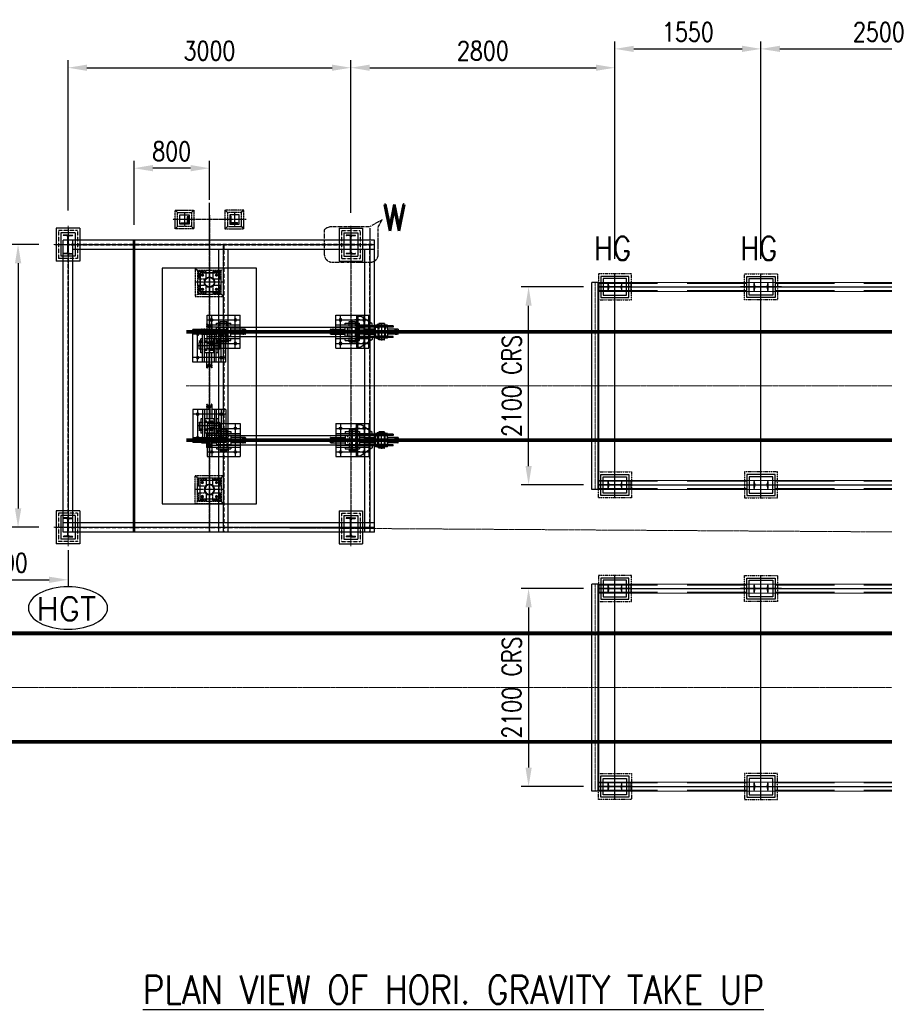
# Model space of a CAD drawing. Header units: inches. Extents: x -204116 to 930598, y -391373 to 256461.
# Tile 89 of 225: x 346315 to 355486, y -263234 to -252789. Entities that reach past the tile are written whole.
import ezdxf
from ezdxf.lldxf.tags import DXFTag

# ---------------------------------------------------------------- set-up
doc = ezdxf.new("R2010")
doc.units = ezdxf.units.IN
doc.header["$LTSCALE"] = 10
doc.header["$MEASUREMENT"] = 0
doc.header["$PDMODE"] = 1
doc.header["$PDSIZE"] = 1000
for name, pattern in [('CENTER', [2, 1.25, -0.25, 0.25, -0.25]), ('HIDDEN', [0.375, 0.25, -0.125]), ('HIDDEN2', [0.1875, 0.125, -0.0625]), ('PHANTOM', [2.5, 1.25, -0.25, 0.25, -0.25, 0.25, -0.25]), ('PHANTOM2', [1.25, 0.625, -0.125, 0.125, -0.125, 0.125, -0.125])]:
    doc.linetypes.add(name, pattern=pattern)
doc.layers.get('Defpoints').update_dxf_attribs({"lineweight": 25})
for name, color, linetype in [('4', 4, 'Continuous'), ('b', 4, 'Continuous'), ('CIVIL PARTS-CONCRETE', 8, 'Continuous'), ('FDN', 8, 'PHANTOM'), ('H', 3, 'HIDDEN'), ('R', 5, 'PHANTOM2')]:
    doc.layers.add(name, color=color, linetype=linetype)
for name, color, linetype, lineweight in [('BEV0002', 1, 'CENTER', 9), ('C', 1, 'CENTER', 25), ('cen', 2, 'CENTER2', 25), ('CENTER', 2, 'CENTER', 25), ('CTEXT2', 3, 'Continuous', 25), ('DIM', 6, 'Continuous', 25), ('GRID', 252, 'Continuous', 13), ('HID', 4, 'HIDDEN', 25), ('P', 5, 'PHANTOM2', 9), ('PHA', 5, 'PHANTOM', 25), ('TEXT', 3, 'Continuous', 25)]:
    doc.layers.add(name, color=color, linetype=linetype, lineweight=lineweight)
doc.styles.add('MIC', font='romans.shx', dxfattribs={"width": 0.8})
doc.styles.add('romand', font='romand.shx', dxfattribs={"width": 0.8})
doc.styles.add('romans', font='romans.shx', dxfattribs={"width": 0.8})
doc.styles.get("Standard").update_dxf_attribs({"font": 'simplex.shx'})
tags = doc.linetypes.add('CENTER2', pattern=[1.125, 0.75, -0.125, 0.125, -0.125]).pattern_tags.tags
tags[10:11] = [DXFTag(74, 4), DXFTag(75, 0), DXFTag(340, '0'), DXFTag(46, 1.0), DXFTag(50, 0.0), DXFTag(44, 0.0), DXFTag(45, 0.0)]
tags[8:9] = [DXFTag(74, 4), DXFTag(75, 0), DXFTag(340, '0'), DXFTag(46, 1.0), DXFTag(50, 0.0), DXFTag(44, 0.0), DXFTag(45, 0.0)]
tags[6:7] = [DXFTag(74, 4), DXFTag(75, 0), DXFTag(340, '0'), DXFTag(46, 1.0), DXFTag(50, 0.0), DXFTag(44, 0.0), DXFTag(45, 0.0)]
tags[4:5] = [DXFTag(74, 4), DXFTag(75, 0), DXFTag(340, '0'), DXFTag(46, 1.0), DXFTag(50, 0.0), DXFTag(44, 0.0), DXFTag(45, 0.0)]
doc.dimstyles.new('1_75', dxfattribs={"dimscale": 75, "dimtxt": 2.5, "dimasz": 2.5, "dimexe": 1, "dimexo": 2, "dimgap": 1, "dimtad": 1, "dimtoh": 1, "dimdec": 0, "dimzin": 9, "dimdsep": 46, "dimtxsty": 'MIC', "dimcen": 2.5, "dimclrd": 1, "dimclre": 1, "dimclrt": 256, "dimadec": 0, "dimazin": 0, "dimtfac": 1, "dimtdec": 0, "dimtmove": 2, "dimatfit": 3, "dimfxl": 1, "dimlwd": -1, "dimlwe": -1, "dimarcsym": 0})

# ---------------------------------------------------------------- blocks, each defined once
blk = doc.blocks.new('TakeUp Plan')
for p, q in [((-5795, -1098, -6), (-5795, 1098, -2)), ((-5721, 1098, -7), (-5795, 1098, -2)), ((-5721, 1098, -2), (-5721, 1002, -2)), ((-5721, -1098, -2), (-5721, -1002, -2)), ((-5721, -1098, -2), (-5795, -1098, -6))]:
    blk.add_line(p, q)
at = {"color": 1}
blk.add_line((-3781, 1050, -2), (-4218, 1050, -2), dxfattribs=at)
at = {"color": 2, "elevation": -2}
for points in [[(-5700, 937), (-5400, 937), (-5400, 1162), (-5700, 1162)], [(-3850, 937), (-4150, 937), (-4150, 1162), (-3850, 1162)], [(-5700, -938), (-5400, -938), (-5400, -1162), (-5700, -1162)], [(-3850, -938), (-4150, -938), (-4150, -1162), (-3850, -1162)]]:
    blk.add_lwpolyline(points, close=True, dxfattribs=at)
at = {"elevation": -2}
for points in [[(-5379, 1052), (-5721, 1052)], [(-5379, 1048), (-5721, 1048)], [(-5379, -1048), (-5721, -1048)], [(-5379, -1052), (-5721, -1052)]]:
    blk.add_lwpolyline(points, dxfattribs=at)
for points in [[(-5675, 962), (-5425, 962), (-5425, 1138), (-5675, 1138)], [(-3875, 962), (-4125, 962), (-4125, 1138), (-3875, 1138)], [(-5675, -963), (-5425, -963), (-5425, -1137), (-5675, -1137)], [(-3875, -963), (-4125, -963), (-4125, -1137), (-3875, -1137)]]:
    blk.add_lwpolyline(points, close=True, dxfattribs=at)
at = {"layer": 'BEV0002'}
blk.add_line((-5760, -1098, -6), (-5760, 1098, -2), dxfattribs=at)
at = {"layer": 'cen', "linetype": 'CENTER', "ltscale": 500}
for p, q in [((-5550, -1188, -2), (-5550, 1188, -2)), ((-4000, -1188, -2), (-4000, 1188, -2)), ((-5721, 1050, -2), (1175, 1050, -2)), ((-5721, -1050, -2), (1175, -1050, -2))]:
    blk.add_line(p, q, dxfattribs=at)
at = {"layer": 'FDN', "ltscale": 0.03, "elevation": -2}
for points in [[(-5725, 913), (-5375, 913), (-5375, 1188), (-5725, 1188)], [(-3825, 913), (-4175, 913), (-4175, 1188), (-3825, 1188)], [(-5725, -913), (-5375, -913), (-5375, -1188), (-5725, -1188)], [(-3825, -913), (-4175, -913), (-4175, -1188), (-3825, -1188)]]:
    blk.add_lwpolyline(points, close=True, dxfattribs=at)
at = {"layer": 'P', "color": 0, "linetype": 'Continuous'}
for p, q in [((-5379, 1098, -2), (-5379, 1002, -2)), ((-5379, -1098, -2), (-5379, -1002, -2))]:
    blk.add_line(p, q, dxfattribs=at)
for points, elevation in [([(-5729, 1098), (-5729, -1098)], -7), ([(-5721, 1098), (1171, 1098)], -2), ([(-5721, 1098), (-5721, -1098)], -7), ([(-5721, 1002), (1171, 1002)], -2), ([(-5721, -1002), (1171, -1002)], -2), ([(-5721, -1098), (1171, -1098)], -2)]:
    blk.add_lwpolyline(points, dxfattribs=dict(at, elevation=elevation))
at = {"layer": 'P', "color": 2, "linetype": 'HIDDEN', "ltscale": 250, "elevation": -2}
for points in [[(-5721, 1088), (829, 1088)], [(-5721, 1052), (825, 1052)], [(-5721, 1048), (825, 1048)], [(-5721, 1012), (829, 1012)], [(-5721, -1012), (829, -1012)], [(-5721, -1048), (825, -1048)], [(-5721, -1052), (825, -1052)], [(-5721, -1088), (829, -1088)]]:
    blk.add_lwpolyline(points, dxfattribs=at)
for points in [[(-5475, 1087), (-5475, 1012), (-5476, 1012, -0.373885), (-5481, 1016), (-5484, 1040, 0.373885), (-5493, 1047), (-5606, 1047, 0.373885), (-5615, 1040), (-5619, 1016, -0.373885), (-5623, 1012), (-5625, 1012), (-5625, 1087), (-5623, 1087, -0.373885), (-5619, 1084), (-5615, 1060, 0.373885), (-5606, 1053), (-5493, 1053, 0.373885), (-5484, 1060), (-5481, 1084, -0.373885), (-5476, 1087)], [(-4075, 1087), (-4075, 1012), (-4073, 1012, 0.373885), (-4069, 1016), (-4065, 1040, -0.373885), (-4056, 1047), (-3943, 1047, -0.373885), (-3934, 1040), (-3931, 1016, 0.373885), (-3926, 1012), (-3925, 1012), (-3925, 1087), (-3926, 1087, 0.373885), (-3931, 1084), (-3934, 1060, -0.373885), (-3943, 1053), (-4056, 1053, -0.373885), (-4065, 1060), (-4069, 1084, 0.373885), (-4073, 1087)], [(-5475, -1088), (-5475, -1013), (-5476, -1013, 0.373885), (-5481, -1016), (-5484, -1040, -0.373885), (-5493, -1048), (-5606, -1048, -0.373885), (-5615, -1040), (-5619, -1016, 0.373885), (-5623, -1013), (-5625, -1013), (-5625, -1088), (-5623, -1088, 0.373885), (-5619, -1084), (-5615, -1060, -0.373885), (-5606, -1053), (-5493, -1053, -0.373885), (-5484, -1060), (-5481, -1084, 0.373885), (-5476, -1088)], [(-4075, -1088), (-4075, -1013), (-4073, -1013, -0.373885), (-4069, -1016), (-4065, -1040, 0.373885), (-4056, -1048), (-3943, -1048, 0.373885), (-3934, -1040), (-3931, -1016, -0.373885), (-3926, -1013), (-3925, -1013), (-3925, -1088), (-3926, -1088, -0.373885), (-3931, -1084), (-3934, -1060, 0.373885), (-3943, -1053), (-4056, -1053, 0.373885), (-4065, -1060), (-4069, -1084, -0.373885), (-4073, -1088)]]:
    blk.add_lwpolyline(points, format="xyb", close=True, dxfattribs=at)
blk = doc.blocks.new('*D655')
at = {"color": 1}
for p, q in [((352297, -255624), (351633, -255624)), ((351713, -257524), (351713, -255824)), ((352297, -257724), (351633, -257724))]:
    blk.add_line(p, q, dxfattribs=at)
for points in [[(351680, -255824), (351746, -255824), (351713, -255624)], [(351680, -257524), (351746, -257524), (351713, -257724)]]:
    blk.add_solid(points, dxfattribs=at)
at = {"layer": 'Defpoints', "color": 0}
for p in [(351713, -255624), (352457, -255624), (352457, -257724)]:
    blk.add_point(p, dxfattribs=at)
at = {"insert": (351533, -256674), "char_height": 200, "attachment_point": 5, "rotation": 90, "style": 'MIC'}
blk.add_mtext('2100 CRS', dxfattribs=at)
blk = doc.blocks.new('*D653')
at = {"color": 1}
for p, q in [((352297, -258824), (351633, -258824)), ((351713, -259024), (351713, -260724)), ((352297, -260924), (351633, -260924))]:
    blk.add_line(p, q, dxfattribs=at)
for points in [[(351680, -259024), (351746, -259024), (351713, -258824)], [(351680, -260724), (351746, -260724), (351713, -260924)]]:
    blk.add_solid(points, dxfattribs=at)
at = {"layer": 'Defpoints', "color": 0}
for p in [(352457, -258824), (351713, -260924), (352457, -260924)]:
    blk.add_point(p, dxfattribs=at)
at = {"insert": (351533, -259874), "char_height": 200, "attachment_point": 5, "rotation": 90, "style": 'MIC'}
blk.add_mtext('2100 CRS', dxfattribs=at)
blk = doc.blocks.new('*D657')
at = {"color": 1}
for p, q in [((352628, -255327), (352628, -253019)), ((354178, -255327), (354178, -253019)), ((352828, -253099), (353978, -253099))]:
    blk.add_line(p, q, dxfattribs=at)
for points in [[(352828, -253066), (352828, -253132), (352628, -253099)], [(353978, -253066), (353978, -253132), (354178, -253099)]]:
    blk.add_solid(points, dxfattribs=at)
at = {"layer": 'Defpoints', "color": 0}
for p in [(354178, -253099), (352628, -255487), (354178, -255487)]:
    blk.add_point(p, dxfattribs=at)
at = {"insert": (353403, -252919), "char_height": 200, "attachment_point": 5, "style": 'MIC'}
blk.add_mtext('1550', dxfattribs=at)
blk = doc.blocks.new('*D658')
at = {"color": 1}
for p, q in [((354178, -255327), (354178, -253019)), ((356678, -255327), (356678, -253019)), ((354378, -253099), (356478, -253099))]:
    blk.add_line(p, q, dxfattribs=at)
for points in [[(354378, -253066), (354378, -253132), (354178, -253099)], [(356478, -253066), (356478, -253132), (356678, -253099)]]:
    blk.add_solid(points, dxfattribs=at)
at = {"layer": 'Defpoints', "color": 0}
for p in [(356678, -253099), (354178, -255487), (356678, -255487, 0)]:
    blk.add_point(p, dxfattribs=at)
at = {"insert": (355428, -252919), "char_height": 200, "attachment_point": 5, "style": 'MIC'}
blk.add_mtext('2500', dxfattribs=at)
blk = doc.blocks.new('*D661')
at = {"color": 1}
for p, q in [((349828, -254839), (349828, -253219)), ((352628, -253529), (352628, -253219)), ((350028, -253299), (352428, -253299))]:
    blk.add_line(p, q, dxfattribs=at)
for points in [[(350028, -253266), (350028, -253332), (349828, -253299)], [(352428, -253266), (352428, -253332), (352628, -253299)]]:
    blk.add_solid(points, dxfattribs=at)
at = {"layer": 'Defpoints', "color": 0}
for p in [(352628, -253299), (352628, -253689), (349828, -254999, -54241)]:
    blk.add_point(p, dxfattribs=at)
at = {"insert": (351228, -253119), "char_height": 200, "attachment_point": 5, "style": 'MIC'}
blk.add_mtext('2800', dxfattribs=at)
blk = doc.blocks.new('*D690')
at = {"color": 1}
for p, q in [((346828, -254814), (346828, -253219)), ((349828, -254839), (349828, -253219)), ((347028, -253299), (349628, -253299))]:
    blk.add_line(p, q, dxfattribs=at)
for points in [[(347028, -253266), (347028, -253332), (346828, -253299)], [(349628, -253266), (349628, -253332), (349828, -253299)]]:
    blk.add_solid(points, dxfattribs=at)
at = {"layer": 'Defpoints', "color": 0}
for p in [(349828, -253299), (346828, -254974, -42412), (349828, -254999)]:
    blk.add_point(p, dxfattribs=at)
at = {"insert": (348328, -253119), "char_height": 200, "attachment_point": 5, "style": 'MIC'}
blk.add_mtext('3000', dxfattribs=at)
blk = doc.blocks.new('SHEEVE1')
at = {"ltscale": 20}
for p, q in [((-28, 24), (-28, -87)), ((-24, 10), (-26, 10)), ((-21, 8), (-19, -3)), ((21, 8), (19, -3)), ((27, 25), (27, 24)), ((27, 24), (27, -87)), ((-5, -31), (-5, -62)), ((5, -31), (5, -62)), ((-28, -324), (-28, -213)), ((-24, -310), (-26, -310)), ((-21, -308), (-19, -297)), ((-5, -269), (-5, -238)), ((5, -269), (5, -238)), ((21, -308), (19, -297)), ((27, -324), (27, -213)), ((27, -325), (27, -324))]:
    blk.add_line(p, q, dxfattribs=at)
at = {"linetype": 'Continuous'}
for p, q in [((-27, 25), (-17, 25)), ((27, 25), (17, 25)), ((24, 10), (26, 10)), ((-48, -87), (-48, -110)), ((-30, -87), (-48, -87)), ((30, -87), (47, -87)), ((47, -87), (47, -110)), ((-48, -110), (-48, -190)), ((-48, -213), (-48, -190)), ((47, -110), (47, -190)), ((47, -213), (47, -190)), ((-30, -213), (-48, -213)), ((24, -310), (26, -310)), ((30, -213), (47, -213)), ((-27, -325), (-17, -325)), ((27, -325), (17, -325))]:
    blk.add_line(p, q, dxfattribs=at)
at = {"color": 2, "linetype": 'HIDDEN'}
for p, q in [((-48, -110), (47, -110)), ((-48, -190), (47, -190))]:
    blk.add_line(p, q, dxfattribs=at)
at = {"ltscale": 20}
for points in [[(17, 25), (16, 24), (11, -1, -0.820353), (-11, -1), (-16, 24), (-17, 25)], [(17, -325), (16, -324), (11, -299, 0.820353), (-11, -299), (-16, -324), (-17, -325)]]:
    blk.add_lwpolyline(points, format="xyb", dxfattribs=at)
for centre, radius, start, end in [((-26, 12), 2, 179.9978, 270), ((-24, 7), 3, 11.2723, 90), ((24, 7), 3, 90, 168.7277), ((-30, -62), 25, 270, 0), ((0, 1), 19, 191.2723, 227.0141), ((-30, -31), 25, 0, 47.0141), ((30, -31), 25, 132.9859, 180), ((30, -62), 25, 180, 270), ((0, 1), 19, 312.9859, 348.7277), ((-30, -238), 25, 360, 90), ((-26, -312), 2, 90, 180.0022), ((-24, -307), 3, 270, 348.7277), ((0, -301), 19, 132.9859, 168.7277), ((-30, -269), 25, 312.9859, 360), ((30, -238), 25, 90, 180), ((30, -269), 25, 180, 227.0141), ((0, -301), 19, 11.2723, 47.0141), ((24, -307), 3, 191.2723, 270)]:
    blk.add_arc(centre, radius, start, end, dxfattribs=at)
at = {"linetype": 'Continuous'}
for centre, start, end in [((26, 12), 270, 0), ((26, -312), 0, 90)]:
    blk.add_arc(centre, 1.5, start, end, dxfattribs=at)
at = {"layer": 'cen', "ltscale": 0.5}
for p, q in [((33, 0), (-33, 0)), ((-4, 1), (4, 1)), ((0, 28), (0, -327)), ((33, -300), (-33, -300)), ((-4, -301), (4, -301))]:
    blk.add_line(p, q, dxfattribs=at)
at = {"layer": 'cen'}
blk.add_line((-56, -150), (55, -150), dxfattribs=at)
at = {"layer": 'DIM'}
for p, q in [((-27, 25), (-28, 24)), ((-17, 25), (-16, 25)), ((-16, 25), (-16, 24)), ((17, 25), (16, 25)), ((16, 25), (16, 24)), ((-27, -325), (-28, -324)), ((-17, -325), (-16, -325)), ((-16, -325), (-16, -324)), ((16, -325), (16, -324)), ((17, -325), (16, -325))]:
    blk.add_line(p, q, dxfattribs=at)
at = {"layer": 'R'}
for p, q in [((-28, 24), (-28, 25)), ((-27, 25), (-28, 25)), ((27, 25), (27, 25)), ((27, 24), (27, 25)), ((-28, -324), (-28, -325)), ((-27, -325), (-28, -325)), ((27, -325), (27, -325)), ((27, -324), (27, -325))]:
    blk.add_line(p, q, dxfattribs=at)
for centre in [(0, 0), (0, -300)]:
    blk.add_circle(centre, 10, dxfattribs=at)
blk = doc.blocks.new('BUSH')
at = {"color": 1, "linetype": 'CENTER2'}
blk.add_line((-101, 0), (8, 0), dxfattribs=at)
at = {"color": 0, "linetype": 'ByBlock'}
for p, q in [((-95, 40), (0, 40)), ((-95, 40), (-95, -40)), ((-95, 30), (0, 30)), ((0, 40), (0, -40)), ((-95, -30), (0, -30)), ((-95, -40), (0, -40))]:
    blk.add_line(p, q, dxfattribs=at)
blk = doc.blocks.new('BKT')
at = {"linetype": 'Continuous'}
for p, q in [((-70, 329), (-70, 203)), ((-70, 329), (-62, 329)), ((-62, 391), (-50, 391)), ((-62, 391), (-62, 16)), ((-50, 391), (-50, 16)), ((62, 391), (50, 391)), ((50, 391), (50, 16)), ((62, 391), (62, 16)), ((70, 329), (62, 329)), ((70, 329), (70, 203)), ((-87, 295), (-86, 296)), ((-87, 295), (-87, 237)), ((-87, 237), (-86, 236)), ((-86, 296), (-70, 296)), ((-86, 236), (-78, 236)), ((-78, 246), (-70, 246)), ((-76, 246), (-76, 221)), ((-76, 221), (-70, 221)), ((86, 296), (70, 296)), ((78, 246), (70, 246)), ((76, 221), (70, 221)), ((76, 246), (76, 221)), ((78, 246), (78, 236)), ((86, 236), (78, 236)), ((87, 295), (86, 296)), ((87, 237), (86, 236)), ((87, 295), (87, 237)), ((-82, 166), (-165, 46)), ((-62, 166), (-82, 166)), ((-70, 203), (-62, 203)), ((70, 203), (62, 203)), ((62, 166), (82, 166)), ((82, 166), (165, 46)), ((-165, 16), (-165, 46)), ((-165, 16), (165, 16)), ((-165, 16), (-165, 0)), ((-165, 0), (165, 0)), ((-25, 0), (-25, 16)), ((25, 0), (25, 16)), ((165, 16), (165, 46)), ((165, 16), (165, 0))]:
    blk.add_line(p, q, dxfattribs=at)
for p, q in [((-86, 296), (-86, 236)), ((-78, 246), (-78, 236)), ((-70, 246), (-70, 236)), ((70, 236), (70, 246)), ((86, 296), (86, 236)), ((-62, 66), (-50, 66)), ((50, 66), (62, 66))]:
    blk.add_line(p, q)
at = {"layer": 'C', "linetype": 'Continuous'}
for p, q in [((-60, 234), (-80, 234)), ((60, 234), (80, 234))]:
    blk.add_line(p, q, dxfattribs=at)
at = {"layer": 'cen'}
for p, q in [((0, -16), (0, 381)), ((-56, 266), (-94, 266)), ((56, 266), (94, 266)), ((-125, 35), (-125, -17)), ((125, 35), (125, -17))]:
    blk.add_line(p, q, dxfattribs=at)
at = {"layer": 'H', "linetype": 'HIDDEN'}
for p, q in [((-72, 296), (70, 296)), ((-70, 236), (70, 236)), ((-138, 16), (-138, 0)), ((-112, 16), (-112, 0)), ((112, 16), (112, 0)), ((138, 16), (138, 0))]:
    blk.add_line(p, q, dxfattribs=at)
blk.add_blockref('SHEEVE1', (0, 416))
at = {"color": 2, "linetype": 'HIDDEN2'}
blk.add_blockref('BUSH', (47, 266), dxfattribs=at)
blk = doc.blocks.new('bc200')
for p, q in [((0, 200), (-50, 200)), ((-12, 191), (-46, 195)), ((-3, 20), (-3, 180)), ((0, 200), (50, 200)), ((3, 20), (3, 180)), ((12, 191), (46, 195)), ((50, 200), (50, 200)), ((0, 0), (-50, 0)), ((-12, 9), (-46, 5)), ((0, 0), (50, 0)), ((12, 9), (46, 5)), ((50, 0), (50, 0))]:
    blk.add_line(p, q)
for centre, radius, start, end in [((-45, 200), 5, 186.1795, 262), ((-14, 180), 11, 0, 82), ((14, 180), 11, 98, 180), ((45, 200), 5, 278, 353.8205), ((-45, 0), 5, 98, 173.8205), ((-14, 20), 11, 278, 0), ((14, 20), 11, 180, 262), ((45, 0), 5, 6.1795, 82)]:
    blk.add_arc(centre, radius, start, end)
blk = doc.blocks.new('I-1')
for p, q in [((-125, 75), (-125, -75)), ((-125, 75), (125, 75)), ((125, 75), (125, -75)), ((-125, -75), (125, -75))]:
    blk.add_line(p, q)
at = {"layer": 'GRID', "linetype": 'ByBlock', "ltscale": 0.5}
blk.add_line((0, 150), (0, -150), dxfattribs=at)
at = {"layer": 'GRID', "ltscale": 0.5}
blk.add_line((-200, 0), (200, 0), dxfattribs=at)
at = {"layer": 'HID'}
for p, q in [((-150, 100), (150, 100)), ((-150, 100), (-150, -100)), ((150, 100), (150, -100)), ((-150, -100), (150, -100))]:
    blk.add_line(p, q, dxfattribs=at)
at = {"layer": 'R', "linetype": 'Continuous'}
for p, q in [((-175, 125), (-175, -125)), ((-175, 125), (175, 125)), ((175, 125), (175, -125)), ((-175, -125), (175, -125))]:
    blk.add_line(p, q, dxfattribs=at)
at = {"xscale": -1, "rotation": 90.00000000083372}
blk.add_blockref('bc200', (100, 0), dxfattribs=at)
blk = doc.blocks.new('bp')
at = {"color": 1}
for p, q in [((1283666.5, -976819.3), (1283666.5, -976845.7)), ((1283816.5, -976819.3), (1283816.5, -976845.7)), ((1283679.7, -976832.5), (1283653.3, -976832.5)), ((1283803.3, -976832.5), (1283829.7, -976832.5)), ((1283679.7, -976982.5), (1283653.3, -976982.5)), ((1283666.5, -976995.7), (1283666.5, -976969.3)), ((1283803.3, -976982.5), (1283829.7, -976982.5)), ((1283816.5, -976995.7), (1283816.5, -976969.3))]:
    blk.add_line(p, q, dxfattribs=at)
blk.add_lwpolyline([(1283641.5, -977007.5), (1283841.5, -977007.5), (1283841.5, -976807.5), (1283641.5, -976807.5)], close=True)
for centre, radius in [((1283666.5, -976832.5), 11), ((1283816.5, -976832.5), 11), ((1283741.5, -976907.5), 56), ((1283741.5, -976907.5), 50), ((1283666.5, -976982.5), 11), ((1283816.5, -976982.5), 11)]:
    blk.add_circle(centre, radius)
at = {"layer": 'CENTER'}
for p, q in [((1283741.5, -976757.5), (1283741.5, -977057.5)), ((1283891.5, -976907.5), (1283591.5, -976907.5))]:
    blk.add_line(p, q, dxfattribs=at)
at = {"layer": 'CIVIL PARTS-CONCRETE', "color": 5, "linetype": 'PHANTOM', "lineweight": -3}
for p, q in [((1283616.5, -976782.5), (1283591.5, -976757.5)), ((1283891.5, -976757.5), (1283866.5, -976782.5)), ((1283616.5, -977032.5), (1283591.5, -977057.5)), ((1283866.5, -977032.5), (1283891.5, -977057.5))]:
    blk.add_line(p, q, dxfattribs=at)
for points in [[(1283591.5, -977057.5), (1283891.5, -977057.5), (1283891.5, -976757.5), (1283591.5, -976757.5)], [(1283616.5, -977032.5), (1283866.5, -977032.5), (1283866.5, -976782.5), (1283616.5, -976782.5)]]:
    blk.add_lwpolyline(points, close=True, dxfattribs=at)
at = {"layer": 'CIVIL PARTS-CONCRETE', "linetype": 'PHANTOM'}
for points in [[(1283626.5, -976872.5), (1283706.5, -976872.5), (1283706.5, -976792.5), (1283626.5, -976792.5)], [(1283776.5, -976872.5), (1283856.5, -976872.5), (1283856.5, -976792.5), (1283776.5, -976792.5)], [(1283626.5, -977022.5), (1283706.5, -977022.5), (1283706.5, -976942.5), (1283626.5, -976942.5)], [(1283776.5, -977022.5), (1283856.5, -977022.5), (1283856.5, -976942.5), (1283776.5, -976942.5)]]:
    blk.add_lwpolyline(points, close=True, dxfattribs=at)
blk = doc.blocks.new('SHEEVE TOP')
at = {"color": 153, "ltscale": 20}
for p, q in [((-27, 440), (-28, 439)), ((-28, 436), (-28, 283)), ((-24, 433), (-15, 408)), ((-23, 440), (-21, 438)), ((-21, 438), (-11, 411)), ((21, 438), (11, 411)), ((24, 433), (15, 408)), ((23, 440), (21, 438)), ((26, 440), (27, 439)), ((27, 436), (27, 283)), ((-4, 392), (-4, 283)), ((4, 392), (4, 283)), ((-28, -20), (-28, 132)), ((-4, 23), (-4, 132)), ((4, 23), (4, 132)), ((27, -20), (27, 132)), ((-24, -18), (-15, 7)), ((-21, -23), (-11, 4)), ((21, -23), (11, 4)), ((24, -18), (15, 7)), ((-27, -25), (-28, -24)), ((-23, -25), (-21, -23)), ((23, -25), (21, -23)), ((26, -25), (27, -24))]:
    blk.add_line(p, q, dxfattribs=at)
at = {"color": 153, "linetype": 'Continuous'}
for p, q in [((-28, 436), (-28, 439)), ((-27, 440), (-23, 440)), ((-25, 434), (-26, 434)), ((26, 440), (23, 440)), ((25, 434), (26, 434)), ((27, 436), (27, 439)), ((-175, 382), (-175, 33)), ((-28, 382), (-175, 382)), ((-73, 382), (-73, 33)), ((-52, 382), (-73, 382)), ((-52, 382), (-52, 33)), ((175, 382), (27, 382)), ((72, 382), (52, 382)), ((52, 382), (52, 33)), ((72, 382), (72, 33)), ((175, 382), (175, 33)), ((-110, 242), (-108, 243)), ((-110, 242), (-110, 174)), ((-108, 243), (-108, 173)), ((-92, 243), (-108, 243)), ((-73, 283), (-92, 283)), ((-92, 283), (-92, 132)), ((-4, 283), (-48, 283)), ((-48, 283), (-48, 258)), ((-48, 258), (-48, 158)), ((48, 283), (4, 283)), ((48, 283), (48, 258)), ((48, 258), (48, 158)), ((92, 283), (72, 283)), ((92, 283), (92, 132)), ((108, 243), (92, 243)), ((109, 242), (108, 243)), ((108, 243), (108, 173)), ((109, 242), (109, 174)), ((-110, 174), (-108, 173)), ((-92, 173), (-108, 173)), ((-73, 132), (-92, 132)), ((-48, 158), (-48, 132)), ((-4, 132), (-48, 132)), ((48, 132), (4, 132)), ((48, 158), (48, 132)), ((92, 132), (72, 132)), ((108, 173), (92, 173)), ((109, 174), (108, 173)), ((-28, 33), (-175, 33)), ((-52, 33), (-73, 33)), ((175, 33), (27, 33)), ((72, 33), (52, 33)), ((-28, -20), (-28, -24)), ((-27, -25), (-23, -25)), ((-25, -19), (-26, -19)), ((26, -25), (23, -25)), ((25, -19), (26, -19)), ((27, -20), (27, -24))]:
    blk.add_line(p, q, dxfattribs=at)
at = {"color": 153}
for p, q in [((-48, 276), (-52, 276)), ((48, 276), (52, 276)), ((-48, 139), (-52, 139)), ((48, 139), (52, 139))]:
    blk.add_line(p, q, dxfattribs=at)
for centre in [(-125, 333), (125, 333), (-125, 83), (125, 83)]:
    blk.add_circle(centre, 13.5, dxfattribs=at)
at = {"color": 153, "linetype": 'Continuous'}
for centre, start, end in [((-26, 436), 180, 270), ((26, 436), 270, 0), ((-26, -20), 90, 180), ((26, -20), 0, 90)]:
    blk.add_arc(centre, 1.5, start, end, dxfattribs=at)
at = {"color": 153, "ltscale": 20}
for centre, radius, start, end in [((-25, 432), 1.5, 18.0937, 90), ((25, 432), 1.5, 90, 161.9063), ((0, 415), 17, 204.7886, 238.7671), ((0, 415), 12, 200.2265, 339.7735), ((-14, 392), 10, 0, 58.7671), ((14, 392), 10, 121.2329, 180), ((0, 415), 17, 301.2329, 335.2114), ((0, 0), 17, 121.2329, 155.2114), ((0, 0), 12, 20.2265, 159.7735), ((-14, 23), 10, 301.2329, 0), ((14, 23), 10, 180, 238.7671), ((0, 0), 17, 24.7886, 58.7671), ((-25, -17), 1.5, 270, 341.9063), ((25, -17), 1.5, 198.0937, 270)]:
    blk.add_arc(centre, radius, start, end, dxfattribs=at)
at = {"layer": 'C', "color": 153, "linetype": 'Continuous'}
for p, q in [((-79, 158), (-113, 158)), ((79, 158), (113, 158))]:
    blk.add_line(p, q, dxfattribs=at)
at = {"layer": 'cen', "ltscale": 50}
for p, q in [((0, 445), (0, -110)), ((175, 333), (-175, 333)), ((-125, 382), (-125, 33)), ((125, 382), (125, 33)), ((117, 208), (-120, 208)), ((175, 83), (-175, 83))]:
    blk.add_line(p, q, dxfattribs=at)
at = {"layer": 'cen', "color": 153}
for p, q in [((-35, 415), (32, 415)), ((-35, 0), (32, 0))]:
    blk.add_line(p, q, dxfattribs=at)
at = {"layer": 'H', "color": 153, "linetype": 'HIDDEN'}
for p, q in [((27, 382), (-28, 382)), ((92, 243), (-92, 243)), ((48, 258), (-48, 258)), ((48, 258), (-48, 258)), ((92, 173), (-92, 173)), ((48, 158), (-48, 158)), ((48, 158), (-48, 158)), ((27, 33), (-28, 33))]:
    blk.add_line(p, q, dxfattribs=at)
at = {"layer": 'R'}
for p, q in [((-27, 440), (-28, 440)), ((-28, 439), (-28, 440)), ((-23, 440), (-22, 440)), ((-21, 438), (-22, 440)), ((21, 438), (22, 440)), ((23, 440), (22, 440)), ((26, 440), (27, 440)), ((27, 439), (27, 440)), ((-28, -24), (-28, -25)), ((-27, -25), (-28, -25)), ((-23, -25), (-22, -25)), ((-21, -23), (-22, -25)), ((21, -23), (22, -25)), ((23, -25), (22, -25)), ((26, -25), (27, -25)), ((27, -24), (27, -25))]:
    blk.add_line(p, q, dxfattribs=at)
for centre in [(0, 415), (0, 0)]:
    blk.add_circle(centre, 11, dxfattribs=at)
blk = doc.blocks.new('*D691')
at = {"color": 1}
for p, q in [((347528, -254967), (347528, -254285)), ((348328, -254701), (348328, -254285)), ((348128, -254365), (347728, -254365))]:
    blk.add_line(p, q, dxfattribs=at)
for points in [[(347728, -254331), (347728, -254398), (347528, -254365)], [(348128, -254331), (348128, -254398), (348328, -254365)]]:
    blk.add_solid(points, dxfattribs=at)
at = {"layer": 'Defpoints', "color": 0}
for p in [(347528, -254365), (348328, -254861, 34607), (347528, -255127, -7804)]:
    blk.add_point(p, dxfattribs=at)
at = {"insert": (347928, -254185), "char_height": 200, "attachment_point": 5, "style": 'MIC'}
blk.add_mtext('800', dxfattribs=at)
blk = doc.blocks.new('Ac75')
blk.add_lwpolyline([(0, 54.4), (1.5, 54.4, -0.4142136), (6, 49.9), (6, -7.6, 0.4142136), (13, -14.6), (70.5, -14.6, -0.4142136), (75, -19.1), (75, -20.6), (0, -20.6)], format="xyb", close=True)
blk = doc.blocks.new('*D692')
at = {"color": 1}
for p, q in [((346518, -255174), (346218, -255174)), ((346298, -255374), (346298, -257974)), ((346518, -258174), (346218, -258174))]:
    blk.add_line(p, q, dxfattribs=at)
for points in [[(346265, -255374), (346332, -255374), (346298, -255174)], [(346265, -257974), (346332, -257974), (346298, -258174)]]:
    blk.add_solid(points, dxfattribs=at)
at = {"layer": 'Defpoints', "color": 0}
for p in [(346678, -255174, -42412), (346298, -258174), (346678, -258174, -42412)]:
    blk.add_point(p, dxfattribs=at)
at = {"insert": (346118, -256674), "char_height": 200, "attachment_point": 5, "rotation": 90, "style": 'MIC'}
blk.add_mtext('3000', dxfattribs=at)
blk = doc.blocks.new('*D698')
at = {"color": 1}
for p, q in [((346828, -258418), (346828, -258811)), ((345428, -258717), (345428, -258811)), ((345628, -258731), (346628, -258731))]:
    blk.add_line(p, q, dxfattribs=at)
for points in [[(345628, -258698), (345628, -258764), (345428, -258731)], [(346628, -258698), (346628, -258764), (346828, -258731)]]:
    blk.add_solid(points, dxfattribs=at)
at = {"layer": 'Defpoints', "color": 0}
for p in [(346828, -258258, -42412), (345428, -258557), (346828, -258731)]:
    blk.add_point(p, dxfattribs=at)
at = {"insert": (346128, -258551), "char_height": 200, "attachment_point": 5, "style": 'MIC'}
blk.add_mtext('1400', dxfattribs=at)

msp = doc.modelspace()

# ---------------------------------------------------------------- linework, layer by layer
at = {"color": 10, "linetype": 'PHANTOM', "lineweight": 30, "ltscale": 2}
for p, q in [((350158.3, -254913.4, 6103128.6), (350023.6, -254987.3, 6103128.6)), ((350119.1, -254987.3, 6103128.6), (350158.3, -254913.4, 6103128.6)), ((349546, -255019.7, 6103128.6), (349546, -255277.8, 6103128.6)), ((350023.6, -254987.3, 6103128.6), (349630, -254987.3, 6103128.6)), ((350119.1, -255277.8, 6103128.6), (350119.1, -254987.3, 6103128.6)), ((349630, -255361.8, 6103128.6), (350035.1, -255361.8, 6103128.6))]:
    msp.add_line(p, q, dxfattribs=at)
at = {"color": 0}
for p, q in [((346777.9, -258227.3, -42411.6), (346777.9, -255127.3, -42411.6)), ((350077.9, -255127.3, -42411.6), (346777.9, -255127.3, -42411.6)), ((346877.9, -258227.3, -42411.6), (346877.9, -255127.3, -42411.6)), ((350077.9, -258227.3, -42411.6), (350077.9, -255127.3, -42411.6)), ((350077.9, -255227.3, -42411.6), (346877.9, -255227.3, -42411.6)), ((349977.9, -258227.3, -42411.6), (349977.9, -255227.3, -42411.6)), ((350077.9, -258127.3, -42411.6), (346777.9, -258127.3, -42411.6)), ((350077.9, -258227.3, -42411.6), (346777.9, -258227.3, -42411.6))]:
    msp.add_line(p, q, dxfattribs=at)
for p, q in [((348427.9, -258227.3), (348427.9, -255227.3)), ((348527.9, -258227.3), (348527.9, -255227.3)), ((348327.9, -256099.5), (353102.9, -256099.5)), ((348527.9, -256049.5, -12.6), (349977.9, -256049.5, -12.6)), ((348527.9, -256149.5, -12.6), (349977.9, -256149.5, -12.6)), ((354252.9, -257249.5), (348327.9, -257249.5)), ((348527.9, -257199.5, -12.6), (349977.9, -257199.5, -12.6)), ((348527.9, -257299.5, -12.6), (349977.9, -257299.5, -12.6)), ((344116.4, -259299.5), (353102.9, -259299.5)), ((354252.9, -260449.5), (344116.4, -260449.5))]:
    msp.add_line(p, q)
at = {"color": 1, "linetype": 'CENTER', "lineweight": 0, "ltscale": 0.5}
for p, q in [((348081.9, -256674.5), (363377.9, -256674.5)), ((348081.9, -258174.5), (363377.9, -258274.5)), ((343870.4, -259874.6), (363377.9, -259874.6))]:
    msp.add_line(p, q, dxfattribs=at)
for points in [[(348012.9, -254959.4), (348012.9, -254859.4), (348112.9, -254859.4), (348112.9, -254959.4)], [(348642.9, -254959.4), (348642.9, -254859.4), (348542.9, -254859.4), (348542.9, -254959.4)], [(348427.9, -255674.6), (348227.9, -255674.6), (348227.9, -255474.6), (348427.9, -255474.6)]]:
    msp.add_lwpolyline(points, close=True)
at = {"color": 5, "const_width": 30, "elevation": -42411.6}
msp.add_lwpolyline([(347527.9, -258227.3), (347527.9, -255127.3)], dxfattribs=at)
at = {"color": 1, "linetype": 'CENTER', "lineweight": 0, "ltscale": 0.5, "const_width": 40}
for points in [[(348081.9, -256099.5), (355671.3, -256099.5)], [(348081.9, -257249.5), (355671.3, -257249.5)], [(343870.4, -259299.5), (355671.3, -259299.5)], [(343870.4, -260449.5), (355671.3, -260449.5)]]:
    msp.add_lwpolyline(points, dxfattribs=at)
at = {"color": 10, "linetype": 'PHANTOM', "lineweight": 30, "ltscale": 2}
for centre, radius, start, end in [((349621.7, -255090.7, 6103128.6), 103.7, 85.35582, 136.81811), ((349630, -255277.8, 6103128.6), 84, 180, 270), ((350035.1, -255277.8, 6103128.6), 84, 270, 0)]:
    msp.add_arc(centre, radius, start, end, dxfattribs=at)
at = {"color": 2, "extrusion": (0, 0, -1)}
msp.add_ellipse((346827.9, -259030.5), major_axis=(-420.2, 0), ratio=0.5341494, dxfattribs=at)
at = {"layer": 'C'}
for p, q in [((348062.9, -254841.6), (348062.9, -254977.3)), ((348592.9, -254841.6), (348592.9, -254977.3)), ((348716.3, -254909.4), (347939.5, -254909.4)), ((348327.9, -254861.4), (348327.9, -258227.3)), ((346827.9, -254999.5), (346827.9, -258227.3)), ((348327.9, -258227.3), (348327.9, -254999.5)), ((349827.9, -254999.5), (349827.9, -258227.3)), ((350027.9, -254999.5), (350027.9, -258227.3)), ((346686.9, -255174.5), (350077.9, -255174.5)), ((348477.9, -258227.3), (348477.9, -255174.5)), ((346686.9, -258174.5), (350077.9, -258174.5))]:
    msp.add_line(p, q, dxfattribs=at)
at = {"layer": 'cen'}
msp.add_line((348327.9, -255174.5), (348327.9, -254732.5), dxfattribs=at)
at = {"layer": 'CENTER', "lineweight": -2, "ltscale": 0.5}
msp.add_line((348327.9, -255474.6, 523.8), (348327.9, -255674.6, 523.8), dxfattribs=at)
at = {"layer": 'GRID', "ltscale": 0.5}
for p, q in [((348477.9, -258227.3), (348477.9, -255174.5)), ((348477.9, -255557), (348477.9, -257042)), ((348527.9, -256099.5, -12.6), (350476.5, -256099.5, -12.6)), ((348527.9, -257249.5, -12.6), (350476.5, -257249.5, -12.6))]:
    msp.add_line(p, q, dxfattribs=at)
at = {"layer": 'HID'}
for p, q in [((346825, -255127.3), (346825, -258227.3)), ((346830.7, -255127.3), (346830.7, -258227.3)), ((346830.7, -255171.6), (350077.9, -255171.6)), ((346830.7, -255177.3), (350077.9, -255177.3)), ((348475, -255177.3), (348475, -258227.3)), ((348480.7, -255177.3), (348480.7, -258227.3)), ((350025, -255177.3), (350025, -258227.3, 20902.6)), ((350030.7, -255177.3), (350030.7, -258227.3, 20902.6)), ((349977.9, -256096.6, -12.6), (348527.9, -256096.6, -12.6)), ((349977.9, -256102.3, -12.6), (348527.9, -256102.3, -12.6)), ((349977.9, -257246.6, -12.6), (348527.9, -257246.6, -12.6)), ((349977.9, -257252.3, -12.6), (348527.9, -257252.3, -12.6)), ((346830.7, -258171.6), (350077.9, -258171.6)), ((346830.7, -258177.3), (350077.9, -258177.3))]:
    msp.add_line(p, q, dxfattribs=at)
at = {"layer": 'PHA'}
for p, q in [((347987.9, -254834.4), (347962.9, -254809.4)), ((348137.9, -254834.4), (348162.9, -254809.4)), ((348517.9, -254834.4), (348492.9, -254809.4)), ((348667.9, -254834.4), (348692.9, -254809.4)), ((347987.9, -254984.4), (347962.9, -255009.4)), ((348137.9, -254984.4), (348162.9, -255009.4)), ((348517.9, -254984.4), (348492.9, -255009.4)), ((348667.9, -254984.4), (348692.9, -255009.4))]:
    msp.add_line(p, q, dxfattribs=at)
for points in [[(347962.9, -255009.4), (347962.9, -254809.4), (348162.9, -254809.4), (348162.9, -255009.4)], [(347987.9, -254984.4), (347987.9, -254834.4), (348137.9, -254834.4), (348137.9, -254984.4)], [(348692.9, -255009.4), (348692.9, -254809.4), (348492.9, -254809.4), (348492.9, -255009.4)], [(348667.9, -254984.4), (348667.9, -254834.4), (348517.9, -254834.4), (348517.9, -254984.4)]]:
    msp.add_lwpolyline(points, close=True, dxfattribs=at)
at = {"layer": 'PHA', "linetype": 'ByBlock'}
msp.add_lwpolyline([(348827.9, -257924.3), (348827.9, -255424.3), (347827.9, -255424.3), (347827.9, -257924.3)], close=True, dxfattribs=at)

# ---------------------------------------------------------------- block references
for name, p, rotation in [('I-1', (346827.9, -255174.5, -42411.6), 270), ('bp', (-935414.1, 721332.2), 2.950855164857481e-05), ('BKT', (349887.2, -256099.5), 270), ('SHEEVE TOP', (348685.4, -257249.5), 90), ('SHEEVE TOP', (350051.4, -257249.5, 11829.6), 90), ('I-1', (346827.9, -258174.5, -42411.6), 270)]:
    msp.add_blockref(name, p, dxfattribs=dict(rotation=rotation))
at = {"xscale": -1}
for name, p, rotation in [('I-1', (349827.9, -255174.5, -42411.6), 90), ('SHEEVE TOP', (348327.9, -256041.6), 180), ('SHEEVE TOP', (348685.4, -256099.5), 90), ('SHEEVE TOP', (350051.4, -256099.5, 11829.6), 90), ('BKT', (349887.2, -257249.5), 270), ('bp', (-935414.1, -1234681.1), 179.9999704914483), ('I-1', (349827.9, -258174.5, -42411.6), 90)]:
    msp.add_blockref(name, p, dxfattribs=dict(at, rotation=rotation))
for name, p in [('TakeUp Plan', (358177.9, -256674.5)), ('SHEEVE TOP', (348327.9, -257307)), ('TakeUp Plan', (358177.9, -259874.5))]:
    msp.add_blockref(name, p)
at = {"layer": '4', "color": 7, "linetype": 'Continuous', "rotation": 90}
msp.add_blockref('Ac75', (348082.3, -254949.5, -37554.4), dxfattribs=at)
at = {"layer": '4', "color": 7, "linetype": 'Continuous', "xscale": -1, "rotation": 270}
msp.add_blockref('Ac75', (348573.5, -254949.5, -37554.4), dxfattribs=at)

# ---------------------------------------------------------------- texts
at = {"layer": 'b', "style": 'romand', "width": 0.8}
msp.add_text('W', height=280, dxfattribs=at).set_placement((350163.9, -255028.3, 6103128.6))
at = {"layer": 'CTEXT2', "width": 0.85}
for s, height, p in [('HG', 250, (352408.4, -255340.2)), ('HG', 250, (353958.4, -255340.2, -2)), ('%%UPLAN VIEW OF HORI. GRAVITY TAKE UP', 300, (347619.9, -263229.2))]:
    msp.add_text(s, height=height, dxfattribs=at).set_placement(p)
at = {"layer": 'TEXT', "style": 'romans'}
msp.add_text('HGT', height=250, dxfattribs=at).set_placement((346494.7, -259164.5, -28165.8))

# ---------------------------------------------------------------- dimensions: what is measured, and where the dimension line sits
for base, p1, p2, picture, middle in [((354178.3, -253098.9, -2), (352628.3, -255487, -2), (354178.3, -255487, -2), '*D657', (353403.3, -252918.9, -2)), ((356678.3, -253098.9), (354178.3, -255487), (356678.3, -255486.9, -0.3), '*D658', (355428.3, -252918.9)), ((349827.9, -253298.9), (346827.9, -254974.5, -42411.6), (349827.9, -254999.5), '*D690', (348327.9, -253118.9)), ((352628.3, -253298.9), (349827.9, -254999.5, -54241.3), (352628.3, -253689.1), '*D661', (351228.1, -253118.9)), ((346827.9, -258731), (345427.9, -258557), (346827.9, -258257.9, -42411.6), '*D698', (346127.9, -258551))]:
    dim = msp.add_linear_dim(base=base, p1=p1, p2=p2, dimstyle='1_75', override={"dimscale": 80, "dimfxl": 0.18})
    dim.commit()
    dim.dimension.update_dxf_attribs({"geometry": picture, "text_midpoint": middle})
at = {"color": 0}
dim = msp.add_linear_dim(base=(347527.9, -254364.8, -34607.3), p1=(348327.9, -254861.4), p2=(347527.9, -255127.3, -42411.6), angle=180, dimstyle='1_75', override={"dimscale": 80, "dimfxl": 0.18}, dxfattribs=at)
dim.commit()
dim.dimension.update_dxf_attribs({"geometry": '*D691', "text_midpoint": (347927.9, -254184.8, -34607.3)})
dim = msp.add_linear_dim(base=(346298.3, -258174.5), p1=(346677.9, -255174.5, -42411.6), p2=(346677.9, -258174.5, -42411.6), angle=90, dimstyle='1_75', override={"dimscale": 80, "dimfxl": 0.18})
dim.commit()
dim.dimension.update_dxf_attribs({"geometry": '*D692', "text_midpoint": (346118.3, -256674.5)})
for base, p1, p2, angle, picture, middle in [((351712.9, -255624.5, -2), (352457.3, -257724.5, -2), (352457.3, -255624.5, -2), 90, '*D655', (351532.9, -256674.5, -2)), ((351712.9, -260924.5, -2), (352457.3, -258824.5, -2), (352457.3, -260924.5, -2), 270, '*D653', (351532.9, -259874.5, -2))]:
    dim = msp.add_linear_dim(base=base, p1=p1, p2=p2, angle=angle, text='<> CRS', dimstyle='1_75', override={"dimscale": 80, "dimfxl": 0.18, "dimarcsym": 1})
    dim.commit()
    dim.dimension.update_dxf_attribs({"geometry": picture, "text_midpoint": middle})

doc.saveas('drawing.dxf')
